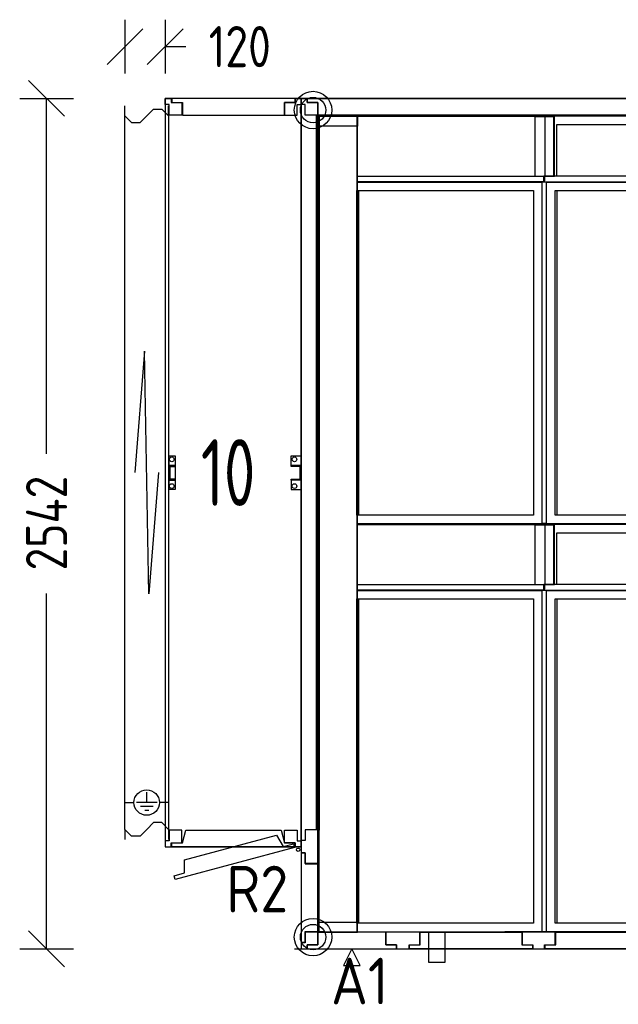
# Model space of a CAD drawing. Header units: millimetres. Extents: x -746391 to 410178, y -169697 to 100555.
# Tile 13 of 179: x 12606 to 14396, y -52561 to -49618. Entities that reach past the tile are written whole.
import ezdxf
from ezdxf.enums import TextEntityAlignment as Align

# ---------------------------------------------------------------- set-up
doc = ezdxf.new("R2010")
doc.units = ezdxf.units.MM
doc.layers.add('1', color=7, linetype='Continuous')
doc.styles.get("Standard").update_dxf_attribs({"font": 'isocpeur.ttf', "width": 0.75})

# ---------------------------------------------------------------- blocks, each defined once
blk = doc.blocks.new('NWK17B0226701181756KAMM53')
at = {"layer": '1'}
for p, q in [((5154.01, 6787.39), (4747.01, 6787.39)), ((4747.01, 6787.39), (4747.01, 4550.39)), ((5154.01, 4550.39), (5154.01, 6787.39)), ((4747.01, 4550.39), (5154.01, 4550.39))]:
    blk.add_line(p, q, dxfattribs=at)
blk = doc.blocks.new('NWK17B0226701181756EINB92')
at = {"layer": '1'}
for p, q in [((4799, 4562.39), (4809, 4600.39)), ((4809, 4600.39), (5094.01, 4600.39)), ((5094.01, 4600.39), (5104.01, 4562.39)), ((4767, 4550.39), (4767, 4562.39)), ((4767, 4562.39), (4799, 4562.39)), ((4805.18, 4511.42), (5080.47, 4585.18)), ((5080.47, 4585.18), (5099.97, 4551.06)), ((5104.01, 4562.39), (5136.01, 4562.39)), ((5136.01, 4562.39), (5136.01, 4550.39)), ((5136.01, 4550.39), (4767, 4550.39)), ((5133.98, 4547.75), (4777.56, 4452.25)), ((5099.97, 4551.06), (5130.88, 4559.34)), ((5130.88, 4559.34), (5133.98, 4547.75)), ((4805.36, 4472.12), (4805.18, 4511.42)), ((4774.45, 4463.84), (4805.36, 4472.12)), ((4777.56, 4452.25), (4774.45, 4463.84))]:
    blk.add_line(p, q, dxfattribs=at)
blk.add_circle((5145.01, 4541.39), 5, dxfattribs=at)
blk = doc.blocks.new('NWK17B0226701181756EINB93')
at = {"layer": '1'}
for p, q in [((5104.01, 4562.39), (5104.01, 4600.39)), ((5104.01, 4600.39), (5142.01, 4600.39)), ((5142.01, 4600.39), (5142.01, 4568.39)), ((5136.01, 4562.39), (5104.01, 4562.39)), ((5136.01, 4550.39), (5136.01, 4562.39)), ((5142.01, 4568.39), (5154.01, 4568.39)), ((5154.01, 4568.39), (5154.01, 4550.39)), ((5154.01, 4550.39), (5136.01, 4550.39))]:
    blk.add_line(p, q, dxfattribs=at)
blk = doc.blocks.new('NWK17B0226701181756EINB94')
at = {"layer": '1'}
for p, q in [((4797.01, 4600.39), (4759.01, 4600.39)), ((4759.01, 4600.39), (4759.01, 4568.39)), ((4797.01, 4562.39), (4797.01, 4600.39)), ((4759.01, 4568.39), (4747.01, 4568.39)), ((4747.01, 4568.39), (4747.01, 4550.39)), ((4765.01, 4550.39), (4765.01, 4562.39)), ((4765.01, 4562.39), (4797.01, 4562.39)), ((4747.01, 4550.39), (4765.01, 4550.39))]:
    blk.add_line(p, q, dxfattribs=at)
blk = doc.blocks.new('NWK17B0226701181756EINB95')
at = {"layer": '1'}
for p, q in [((5136.01, 6787.39), (4767, 6787.39)), ((4767, 6787.39), (4767, 6775.39)), ((4767, 6775.39), (4799, 6775.39)), ((4799, 6775.39), (4799, 6737.39)), ((5104.01, 6737.39), (5104.01, 6775.39)), ((5104.01, 6775.39), (5136.01, 6775.39)), ((5136.01, 6775.39), (5136.01, 6787.39)), ((4799, 6737.39), (5104.01, 6737.39))]:
    blk.add_line(p, q, dxfattribs=at)
blk = doc.blocks.new('NWK17B0226701181756EINB96')
at = {"layer": '1'}
for p, q in [((5136.01, 6775.39), (5104.01, 6775.39)), ((5104.01, 6775.39), (5104.01, 6737.39)), ((5154.01, 6787.39), (5136.01, 6787.39)), ((5136.01, 6787.39), (5136.01, 6775.39)), ((5142.01, 6737.39), (5142.01, 6769.39)), ((5142.01, 6769.39), (5154.01, 6769.39)), ((5154.01, 6769.39), (5154.01, 6787.39)), ((5104.01, 6737.39), (5142.01, 6737.39))]:
    blk.add_line(p, q, dxfattribs=at)
blk = doc.blocks.new('NWK17B0226701181756EINB97')
at = {"layer": '1'}
for p, q in [((4747.01, 6787.39), (4765.01, 6787.39)), ((4747.01, 6769.39), (4747.01, 6787.39)), ((4759.01, 6769.39), (4747.01, 6769.39)), ((4759.01, 6737.39), (4759.01, 6769.39)), ((4765.01, 6787.39), (4765.01, 6775.39)), ((4765.01, 6775.39), (4797.01, 6775.39)), ((4797.01, 6775.39), (4797.01, 6737.39)), ((4797.01, 6737.39), (4759.01, 6737.39))]:
    blk.add_line(p, q, dxfattribs=at)
blk = doc.blocks.new('NWK17B0226701181756EINB98')
at = {"layer": '1'}
for p, q in [((5124.01, 5690.39), (5124.01, 5718.39)), ((5124.01, 5718.39), (5154.01, 5718.39)), ((5154.01, 5718.39), (5154.01, 5690.39)), ((5124.01, 5690.39), (5154.01, 5690.39)), ((5124.01, 5687.39), (5124.01, 5690.39)), ((5154.01, 5690.39), (5124.01, 5690.39)), ((5151.01, 5687.39), (5124.01, 5687.39)), ((5151.01, 5649.39), (5151.01, 5687.39)), ((5154.01, 5690.39), (5154.01, 5646.39)), ((5124.01, 5646.39), (5124.01, 5649.39)), ((5124.01, 5649.39), (5151.01, 5649.39)), ((5154.01, 5646.39), (5124.01, 5646.39)), ((5154.01, 5646.39), (5124.01, 5646.39)), ((5124.01, 5646.39), (5124.01, 5618.39)), ((5154.01, 5618.39), (5154.01, 5646.39)), ((5124.01, 5618.39), (5154.01, 5618.39))]:
    blk.add_line(p, q, dxfattribs=at)
for centre in [(5134.01, 5708.39), (5134.01, 5628.39)]:
    blk.add_circle(centre, 7, dxfattribs=at)
blk = doc.blocks.new('NWK17B0226701181756EINB99')
at = {"layer": '1'}
for p, q in [((4759.01, 5718.39), (4777.01, 5718.39)), ((4759.01, 5618.39), (4759.01, 5718.39)), ((4777.01, 5718.39), (4777.01, 5618.39)), ((4777.01, 5690.39), (4759.01, 5690.39)), ((4759.01, 5690.39), (4759.01, 5646.39)), ((4762.01, 5649.39), (4762.01, 5687.39)), ((4762.01, 5687.39), (4777.01, 5687.39)), ((4777.01, 5687.39), (4777.01, 5690.39)), ((4759.01, 5646.39), (4777.01, 5646.39)), ((4777.01, 5649.39), (4762.01, 5649.39)), ((4777.01, 5646.39), (4777.01, 5649.39)), ((4777.01, 5618.39), (4759.01, 5618.39))]:
    blk.add_line(p, q, dxfattribs=at)
for centre in [(4767.01, 5708.39), (4767.01, 5628.39)]:
    blk.add_circle(centre, 7, dxfattribs=at)
blk = doc.blocks.new('NWK17B0226701181756ANB12')
at = {"layer": '1'}
for p, q in [((4627.01, 6735.39), (4627.01, 6765.39)), ((4692.01, 6735.39), (4712.01, 6755.39)), ((4712.01, 6755.39), (4737.01, 6755.39)), ((4737.01, 6755.39), (4757.01, 6735.39)), ((4757.01, 6735.39), (4757.01, 6765.39)), ((4627.01, 4602.39), (4627.01, 6735.39)), ((4627.01, 6735.39), (4647.01, 6715.39)), ((4647.01, 6715.39), (4672.01, 6715.39)), ((4672.01, 6715.39), (4692.01, 6735.39)), ((4757.01, 6735.39), (4757.01, 4602.39)), ((4685.51, 6031.5), (4657.01, 5668.89)), ((4698.51, 5306.28), (4685.51, 6031.5)), ((4727.01, 5668.89), (4698.51, 5306.28)), ((4712.01, 4622.39), (4692.01, 4602.39)), ((4737.01, 4622.39), (4712.01, 4622.39)), ((4757.01, 4602.39), (4737.01, 4622.39)), ((4647.01, 4582.39), (4627.01, 4602.39)), ((4627.01, 4602.39), (4627.01, 4572.39)), ((4692.01, 4602.39), (4672.01, 4582.39)), ((4757.01, 4602.39), (4757.01, 4572.39)), ((4672.01, 4582.39), (4647.01, 4582.39))]:
    blk.add_line(p, q, dxfattribs=at)
blk = doc.blocks.new('NWK17B0226701181756UT57')
at = {"layer": '1'}
for p, q in [((4692.01, 4682.39), (4692.01, 4713.39)), ((4627.01, 4682.39), (4654.01, 4682.39)), ((4723.01, 4682.39), (4661.01, 4682.39)), ((4757.01, 4682.39), (4730.01, 4682.39)), ((4711.01, 4670.39), (4673.01, 4670.39)), ((4698.01, 4658.39), (4686.01, 4658.39))]:
    blk.add_line(p, q, dxfattribs=at)
blk.add_circle((4692.01, 4682.39), 38, dxfattribs=at)
blk = doc.blocks.new('NWK17B0226701181756KZUB13')
at = {"layer": '1', "width": 0.88}
blk.add_text('R2', height=139.2, dxfattribs=at).set_placement((5115.21, 4493.59), align=Align.TOP_RIGHT)
blk = doc.blocks.new('NWK17B0226701181756KAMM56')
at = {"layer": '1', "width": 0.69}
blk.add_text('10', height=199.52, dxfattribs=at).set_placement((4853.84, 5569.13))
blk = doc.blocks.new('NWK17B0226701181756KAMM54')
at = {"layer": '1'}
for name in ['NWK17B0226701181756ANB12', 'NWK17B0226701181756KAMM56', 'NWK17B0226701181756UT57', 'NWK17B0226701181756KZUB13']:
    blk.add_blockref(name, (0, 0), dxfattribs=at)
blk = doc.blocks.new('NWK17B0226701181756KAMM52')
at = {"layer": '1'}
for name in ['NWK17B0226701181756KAMM53', 'NWK17B0226701181756EINB97', 'NWK17B0226701181756EINB95', 'NWK17B0226701181756EINB96', 'NWK17B0226701181756KAMM54', 'NWK17B0226701181756EINB99', 'NWK17B0226701181756EINB98', 'NWK17B0226701181756EINB94', 'NWK17B0226701181756EINB92', 'NWK17B0226701181756EINB93']:
    blk.add_blockref(name, (0, 0), dxfattribs=at)
blk = doc.blocks.new('NWK17B0226701181756KAMM73')
at = {"layer": '1'}
for p, q in [((7797.01, 6787.39), (5154.01, 6787.39)), ((5154.01, 6787.39), (5154.01, 4245.39)), ((5154.01, 4245.39), (7797.01, 4245.39))]:
    blk.add_line(p, q, dxfattribs=at)
blk = doc.blocks.new('NWK17B0226701181756EINB135')
at = {"layer": '1'}
for p, q in [((5407.35, 4295.39), (5204.01, 4295.39)), ((5204.01, 4295.39), (5204.01, 4257.39)), ((5407.35, 4257.39), (5407.35, 4295.39)), ((5204.01, 4257.39), (5172.01, 4257.39)), ((5172.01, 4257.39), (5172.01, 4245.39)), ((5172.01, 4245.39), (5439.35, 4245.39)), ((5305.68, 4245.39), (5280.68, 4195.39)), ((5330.68, 4195.39), (5305.68, 4245.39)), ((5439.35, 4257.39), (5407.35, 4257.39)), ((5439.35, 4245.39), (5439.35, 4257.39)), ((5280.68, 4195.39), (5330.68, 4195.39))]:
    blk.add_line(p, q, dxfattribs=at)
blk = doc.blocks.new('NWK17B0226701181756EINB136')
at = {"layer": '1'}
for p, q in [((5913.66, 4257.39), (5913.66, 4295.39)), ((5913.66, 4295.39), (6422.01, 4295.39)), ((6422.01, 4295.39), (6422.01, 4257.39)), ((5881.66, 4245.39), (5881.66, 4257.39)), ((5881.66, 4257.39), (5913.66, 4257.39)), ((6454.01, 4245.39), (5881.66, 4245.39)), ((6422.01, 4257.39), (6454.01, 4257.39)), ((6454.01, 4257.39), (6454.01, 4245.39))]:
    blk.add_line(p, q, dxfattribs=at)
blk = doc.blocks.new('NWK17B0226701181756EINB137')
at = {"layer": '1'}
for p, q in [((5510, 4257.39), (5510, 4295.39)), ((5510, 4295.39), (5815.01, 4295.39)), ((5815.01, 4295.39), (5815.01, 4257.39)), ((5478, 4245.39), (5478, 4257.39)), ((5478, 4257.39), (5510, 4257.39)), ((5847.01, 4245.39), (5478, 4245.39)), ((5815.01, 4257.39), (5847.01, 4257.39)), ((5847.01, 4257.39), (5847.01, 4245.39))]:
    blk.add_line(p, q, dxfattribs=at)
blk = doc.blocks.new('NWK17B0226701181756EINB143')
at = {"layer": '1'}
for p, q in [((5204.01, 4601.39), (5166.01, 4601.39)), ((5166.01, 4601.39), (5166.01, 4569.39)), ((5204.01, 4499.72), (5204.01, 4601.39)), ((5154.01, 4569.39), (5154.01, 4531.72)), ((5166.01, 4569.39), (5154.01, 4569.39)), ((5154.01, 4531.72), (5166.01, 4531.72)), ((5166.01, 4531.72), (5166.01, 4499.72)), ((5166.01, 4499.72), (5204.01, 4499.72))]:
    blk.add_line(p, q, dxfattribs=at)
blk = doc.blocks.new('NWK17B0226701181756EINB144')
at = {"layer": '1'}
for p, q in [((5154.01, 4532.39), (5154.01, 4265.05)), ((5166.01, 4532.39), (5154.01, 4532.39)), ((5166.01, 4500.39), (5166.01, 4532.39)), ((5204.01, 4500.39), (5166.01, 4500.39)), ((5204.01, 4297.05), (5204.01, 4500.39)), ((5166.01, 4265.05), (5166.01, 4297.05)), ((5166.01, 4297.05), (5204.01, 4297.05)), ((5154.01, 4265.05), (5166.01, 4265.05))]:
    blk.add_line(p, q, dxfattribs=at)
blk = doc.blocks.new('NWK17B0226701181756EINB145')
at = {"layer": '1'}
for p, q in [((5508.68, 4295.39), (5407.01, 4295.39)), ((5407.01, 4295.39), (5407.01, 4257.39)), ((5508.68, 4257.39), (5508.68, 4295.39)), ((5407.01, 4257.39), (5439.01, 4257.39)), ((5439.01, 4257.39), (5439.01, 4245.39)), ((5439.01, 4245.39), (5476.68, 4245.39)), ((5476.68, 4245.39), (5476.68, 4257.39)), ((5476.68, 4257.39), (5508.68, 4257.39))]:
    blk.add_line(p, q, dxfattribs=at)
blk = doc.blocks.new('NWK17B0226701181756EINB146')
at = {"layer": '1'}
for p, q in [((5915.68, 4295.39), (5814.01, 4295.39)), ((5814.01, 4295.39), (5814.01, 4257.39)), ((5915.68, 4257.39), (5915.68, 4295.39)), ((5814.01, 4257.39), (5846.01, 4257.39)), ((5846.01, 4257.39), (5846.01, 4245.39)), ((5846.01, 4245.39), (5883.68, 4245.39)), ((5883.68, 4245.39), (5883.68, 4257.39)), ((5883.68, 4257.39), (5915.68, 4257.39))]:
    blk.add_line(p, q, dxfattribs=at)
blk = doc.blocks.new('NWK17B0226701181756EINB149')
at = {"layer": '1'}
for p, q in [((5204.01, 4295.39), (5166.01, 4295.39)), ((5166.01, 4295.39), (5166.01, 4263.39)), ((5204.01, 4257.39), (5204.01, 4295.39)), ((5166.01, 4263.39), (5154.01, 4263.39)), ((5154.01, 4263.39), (5154.01, 4245.39)), ((5154.01, 4245.39), (5172.01, 4245.39)), ((5172.01, 4245.39), (5172.01, 4257.39)), ((5172.01, 4257.39), (5204.01, 4257.39))]:
    blk.add_line(p, q, dxfattribs=at)
blk = doc.blocks.new('NWK17B0226701181756EINB151')
at = {"layer": '1'}
for p, q in [((5172.01, 6787.39), (6456.05, 6787.39)), ((5172.01, 6775.39), (5172.01, 6787.39)), ((5204.01, 6775.39), (5172.01, 6775.39)), ((5204.01, 6737.39), (5204.01, 6775.39)), ((6456.05, 6775.39), (6424.05, 6775.39)), ((6424.05, 6775.39), (6424.05, 6737.39)), ((6456.05, 6787.39), (6456.05, 6775.39)), ((6424.05, 6737.39), (5204.01, 6737.39))]:
    blk.add_line(p, q, dxfattribs=at)
blk = doc.blocks.new('NWK17B0226701181756EINB153')
at = {"layer": '1'}
for p, q in [((5154.01, 6787.39), (5172.01, 6787.39)), ((5154.01, 6769.39), (5154.01, 6787.39)), ((5166.01, 6769.39), (5154.01, 6769.39)), ((5166.01, 6737.39), (5166.01, 6769.39)), ((5172.01, 6787.39), (5172.01, 6775.39)), ((5172.01, 6775.39), (5204.01, 6775.39)), ((5204.01, 6775.39), (5204.01, 6737.39)), ((5204.01, 6737.39), (5166.01, 6737.39))]:
    blk.add_line(p, q, dxfattribs=at)
blk = doc.blocks.new('NWK17B0226701181756EINB155')
at = {"layer": '1'}
for p, q in [((5203.83, 4296.39), (5203.83, 6736.39)), ((5204.33, 6736.39), (5203.83, 6736.39)), ((5204.33, 4296.39), (5204.33, 6736.39)), ((5204.33, 6736.39), (5205.33, 6736.39)), ((5205.33, 6736.39), (5224.29, 6736.39)), ((5224.29, 6736.39), (5224.42, 6736.39)), ((5320.01, 6736.39), (5224.42, 6736.39)), ((5320.01, 6736.39), (5320.01, 4296.39)), ((5320.01, 6736.22), (5880.12, 6736.22)), ((5320.01, 6734.22), (5880.12, 6734.22)), ((5762.67, 6736.39), (6210.7, 6736.39)), ((5762.67, 6736.22), (5762.67, 6736.39)), ((5879.42, 6732.58), (5853.25, 6732.58)), ((5853.25, 6732.58), (5853.25, 6555.22)), ((5882.95, 6732.58), (5879.42, 6732.58)), ((5880.12, 6736.22), (5880.12, 6734.22)), ((5881.54, 6732.58), (5881.08, 6733.22)), ((5881.46, 6732.69), (5881.61, 6732.69)), ((5881.99, 6733.22), (5881.54, 6732.58)), ((5882.95, 6732.58), (5881.54, 6732.58)), ((5883.41, 6733.22), (5881.99, 6733.22)), ((5882.78, 6732.58), (5883.66, 6732.58)), ((5882.78, 6732.58), (5882.78, 6555.22)), ((5882.95, 6736.22), (6439.77, 6736.22)), ((5882.95, 6736.22), (5882.95, 6734.72)), ((5882.95, 6732.58), (5883.41, 6733.22)), ((5882.95, 6732.58), (5883.41, 6733.22)), ((5882.95, 6732.58), (5883.66, 6732.58)), ((5883.41, 6733.22), (5884.82, 6733.22)), ((5909.82, 6732.58), (5883.66, 6732.58)), ((5884.37, 6732.58), (5884.82, 6733.22)), ((5885.07, 6732.58), (5884.78, 6732.58)), ((5887.12, 6736.22), (5887.19, 6736.22)), ((5887.19, 6736.22), (5906.29, 6736.22)), ((5887.19, 6736.22), (5887.19, 6734.22)), ((5887.19, 6734.22), (5906.29, 6734.22)), ((6439.77, 6736.22), (5906.29, 6736.22)), ((5906.29, 6736.22), (5906.29, 6734.22)), ((6437.76, 6734.22), (5906.29, 6734.22)), ((5909.82, 6555.22), (5909.82, 6732.58)), ((5909.82, 6732.58), (5911.24, 6732.58)), ((5911.24, 6555.22), (5911.24, 6732.58)), ((5917.6, 6708.22), (5917.6, 6554.72)), ((6437.14, 6708.22), (5917.6, 6708.22)), ((5320.01, 6554.72), (5880.12, 6554.72)), ((5881.54, 6538.22), (5320.01, 6538.22)), ((5320.01, 6536.56), (5875.19, 6536.56)), ((5853.25, 6555.22), (5879.42, 6555.22)), ((5875.19, 5516.56), (5875.19, 6536.56)), ((5887.89, 6536.56), (5875.19, 6536.56)), ((5882.78, 6555.22), (5879.42, 6555.22)), ((5880.12, 6541.22), (5880.12, 6554.72)), ((5880.12, 6554.72), (5881.54, 6554.72)), ((5880.12, 6541.22), (5881.54, 6541.22)), ((5881.54, 6541.22), (5881.54, 6555.22)), ((5881.54, 6541.22), (5881.54, 6554.72)), ((5882.95, 6541.22), (5881.54, 6541.22)), ((5881.54, 6538.22), (5881.54, 6540.22)), ((5881.54, 6538.22), (5885.78, 6538.22)), ((5882.78, 6555.22), (5883.66, 6555.22)), ((5882.95, 6555.22), (5882.95, 6554.72)), ((5882.95, 6554.72), (5882.95, 6555.22)), ((6437.14, 6554.72), (5882.95, 6554.72)), ((5882.95, 6541.22), (5882.95, 6554.72)), ((5883.66, 6555.22), (5909.82, 6555.22)), ((5884.37, 6555.22), (5884.37, 6554.72)), ((5885.78, 6538.22), (6437.14, 6538.22)), ((5887.89, 5516.56), (5887.89, 6536.56)), ((5887.89, 6536.56), (6437.14, 6536.56)), ((5887.89, 6536.56), (6437.14, 6536.56)), ((5909.82, 6555.22), (5911.24, 6555.22)), ((5320.09, 6511.56), (5849.01, 6511.56)), ((5320.09, 5541.56), (5320.09, 6511.56)), ((5326.1, 5541.56), (5326.1, 6511.56)), ((5849.01, 6511.56), (5849.01, 5541.56)), ((5914.06, 6511.56), (6437.14, 6511.56)), ((5914.06, 5541.56), (5914.06, 6511.56)), ((5920.07, 5541.56), (5920.07, 6511.56)), ((5849.01, 5541.56), (5320.09, 5541.56)), ((6437.14, 5541.56), (5914.06, 5541.56)), ((5320.01, 5516.56), (5875.19, 5516.56)), ((5320.01, 5515.56), (5880.12, 5515.56)), ((5320.01, 5513.56), (5880.12, 5513.56)), ((5879.42, 5511.91), (5853.25, 5511.91)), ((5853.25, 5511.91), (5853.25, 5334.56)), ((5887.89, 5516.56), (5875.19, 5516.56)), ((5882.95, 5511.91), (5879.42, 5511.91)), ((5880.12, 5515.56), (5880.12, 5513.56)), ((5880.95, 5512.69), (5882.13, 5512.69)), ((5881.54, 5511.91), (5881.08, 5512.56)), ((5881.99, 5512.56), (5881.54, 5511.91)), ((5882.95, 5511.91), (5881.54, 5511.91)), ((5883.41, 5512.56), (5881.99, 5512.56)), ((5882.78, 5511.91), (5883.66, 5511.91)), ((5882.78, 5511.91), (5882.78, 5334.56)), ((5882.95, 5515.56), (6437.14, 5515.56)), ((5882.95, 5515.56), (5882.95, 5514.06)), ((5882.95, 5511.91), (5883.41, 5512.56)), ((5882.95, 5511.91), (5883.41, 5512.56)), ((5882.95, 5511.91), (5883.66, 5511.91)), ((5883.41, 5512.56), (5884.82, 5512.56)), ((5909.82, 5511.91), (5883.66, 5511.91)), ((5884.37, 5511.91), (5884.82, 5512.56)), ((5885.07, 5511.91), (5884.78, 5511.91)), ((5887.12, 5515.56), (5887.19, 5515.56)), ((5887.19, 5515.56), (5906.29, 5515.56)), ((5887.19, 5515.56), (5887.19, 5513.56)), ((5887.19, 5513.56), (5906.29, 5513.56)), ((5887.89, 5516.56), (6437.14, 5516.56)), ((6437.14, 5515.56), (5906.29, 5515.56)), ((5906.29, 5515.56), (5906.29, 5513.56)), ((6437.14, 5513.56), (5906.29, 5513.56)), ((5909.82, 5334.56), (5909.82, 5511.91)), ((5909.82, 5511.91), (5911.24, 5511.91)), ((5911.24, 5334.56), (5911.24, 5511.91)), ((5917.6, 5487.56), (5917.6, 5334.06)), ((6437.14, 5487.56), (5917.6, 5487.56)), ((5320.01, 5334.06), (5880.12, 5334.06)), ((5853.25, 5334.56), (5879.42, 5334.56)), ((5882.78, 5334.56), (5879.42, 5334.56)), ((5880.12, 5320.56), (5880.12, 5334.06)), ((5880.12, 5334.06), (5881.54, 5334.06)), ((5881.54, 5320.56), (5881.54, 5334.56)), ((5881.54, 5320.56), (5881.54, 5334.06)), ((5882.78, 5334.56), (5883.66, 5334.56)), ((5882.95, 5334.56), (5882.95, 5334.06)), ((5882.95, 5334.06), (5882.95, 5334.56)), ((6437.14, 5334.06), (5882.95, 5334.06)), ((5882.95, 5320.56), (5882.95, 5334.06)), ((5883.66, 5334.56), (5909.82, 5334.56)), ((5884.37, 5334.56), (5884.37, 5334.06)), ((5909.82, 5334.56), (5911.24, 5334.56)), ((5881.54, 5317.56), (5320.01, 5317.56)), ((5320.01, 5316.56), (5875.19, 5316.56)), ((5875.19, 4296.56), (5875.19, 5316.56)), ((5887.89, 5316.56), (5875.19, 5316.56)), ((5880.12, 5320.56), (5881.54, 5320.56)), ((5882.95, 5320.56), (5881.54, 5320.56)), ((5881.54, 5317.56), (5881.54, 5319.56)), ((5881.54, 5317.56), (5885.78, 5317.56)), ((5885.78, 5317.56), (6437.14, 5317.56)), ((5887.89, 4296.56), (5887.89, 5316.56)), ((5887.89, 5316.56), (6437.14, 5316.56)), ((5887.89, 5316.56), (6437.14, 5316.56)), ((5320.09, 5291.56), (5849.01, 5291.56)), ((5320.09, 4321.56), (5320.09, 5291.56)), ((5326.1, 4321.56), (5326.1, 5291.56)), ((5849.01, 5291.56), (5849.01, 4321.56)), ((5914.06, 5291.56), (6437.14, 5291.56)), ((5914.06, 4321.56), (5914.06, 5291.56)), ((5920.07, 4321.56), (5920.07, 5291.56)), ((5849.01, 4321.56), (5320.09, 4321.56)), ((6437.14, 4321.56), (5914.06, 4321.56)), ((5204.33, 4296.39), (5203.83, 4296.39)), ((5205.33, 4296.39), (5204.33, 4296.39)), ((5224.29, 4296.39), (5205.33, 4296.39)), ((5224.42, 4296.39), (5224.29, 4296.39)), ((5224.42, 4296.39), (5320.01, 4296.39)), ((5320.01, 4296.56), (5875.19, 4296.56)), ((5762.67, 4296.56), (5762.67, 4296.39)), ((6210.7, 4296.39), (5762.67, 4296.39)), ((5887.89, 4296.56), (5875.19, 4296.56)), ((5887.89, 4296.56), (6439.77, 4296.56))]:
    blk.add_line(p, q, dxfattribs=at)
for centre, radius, start, end in [((5885.06, 6737.35), 5.73, 217.13, 226.07), ((5878.02, 6737.35), 5.73, 313.93, 322.87), ((5881.53, 6540.3), 0.08, 271.66, 309.85), ((5885.06, 5516.68), 5.73, 217.13, 226.07), ((5878.02, 5516.68), 5.73, 313.93, 322.87), ((5881.53, 5319.64), 0.08, 271.66, 309.85)]:
    blk.add_arc(centre, radius, start, end, dxfattribs=at)
blk = doc.blocks.new('NWK17B0226701181756EINB157')
at = {"layer": '1'}
for p, q in [((5535.01, 4295.39), (5535.01, 4205.39)), ((5585.01, 4295.39), (5535.01, 4295.39)), ((5585.01, 4205.39), (5585.01, 4295.39)), ((5535.01, 4205.39), (5585.01, 4205.39))]:
    blk.add_line(p, q, dxfattribs=at)
blk = doc.blocks.new('NWK17B0226701181756EINB158')
at = {"layer": '1'}
for p, q in [((5207.01, 6704.39), (5207.01, 6734.39)), ((5207.01, 6734.39), (5322.01, 6734.39)), ((5322.01, 6734.39), (5322.01, 6704.39)), ((5322.01, 6704.39), (5207.01, 6704.39)), ((5207.01, 6704.39), (5207.01, 4325.39)), ((5322.01, 4325.39), (5322.01, 6704.39)), ((5207.01, 4325.39), (5322.01, 4325.39)), ((5207.01, 4325.39), (5207.01, 4295.39)), ((5322.01, 4295.39), (5322.01, 4325.39)), ((5207.01, 4295.39), (5322.01, 4295.39))]:
    blk.add_line(p, q, dxfattribs=at)
blk = doc.blocks.new('NWK17B0226701181756UT77')
at = {"layer": '1'}
for p, q in [((5200.01, 6735.39), (5200.01, 4600.39)), ((5208.01, 6735.39), (5208.01, 4600.39))]:
    blk.add_line(p, q, dxfattribs=at)
blk = doc.blocks.new('NWK17B0226701181756UT78')
at = {"layer": '1'}
for p, q in [((5200.01, 4600.39), (5200.01, 6735.39)), ((5208.01, 4600.39), (5208.01, 6735.39))]:
    blk.add_line(p, q, dxfattribs=at)
blk = doc.blocks.new('NWK17B0226701181756ANB14')
at = {"layer": '1'}
for p, q in [((5134.01, 6787.39), (5164.01, 6787.39)), ((5134.01, 4245.39), (5164.01, 4245.39))]:
    blk.add_line(p, q, dxfattribs=at)
blk = doc.blocks.new('NWK17B0226701181756KZUB18')
at = {"layer": '1', "width": 0.88}
blk.add_text('A1', height=139.2, dxfattribs=at).set_placement((5329.21, 4218.59), align=Align.TOP_CENTER)
blk = doc.blocks.new('NWK17B0226701181756UT81')
at = {"layer": '1'}
for radius in [56, 38]:
    blk.add_circle((5189.51, 4280.39), radius, dxfattribs=at)
blk = doc.blocks.new('NWK17B0226701181756UT82')
at = {"layer": '1'}
for radius in [56, 38]:
    blk.add_circle((5189.51, 6752.39), radius, dxfattribs=at)
blk = doc.blocks.new('NWK17B0226701181756KAMM74')
at = {"layer": '1'}
for name in ['NWK17B0226701181756UT82', 'NWK17B0226701181756ANB14', 'NWK17B0226701181756UT77', 'NWK17B0226701181756UT78', 'NWK17B0226701181756EINB155', 'NWK17B0226701181756EINB158', 'NWK17B0226701181756UT81', 'NWK17B0226701181756EINB157', 'NWK17B0226701181756KZUB18']:
    blk.add_blockref(name, (0, 0), dxfattribs=at)
blk = doc.blocks.new('NWK17B0226701181756KAMM72')
at = {"layer": '1'}
for name in ['NWK17B0226701181756KAMM74', 'NWK17B0226701181756KAMM73', 'NWK17B0226701181756EINB153', 'NWK17B0226701181756EINB151', 'NWK17B0226701181756EINB143', 'NWK17B0226701181756EINB144', 'NWK17B0226701181756EINB149', 'NWK17B0226701181756EINB135', 'NWK17B0226701181756EINB145', 'NWK17B0226701181756EINB137', 'NWK17B0226701181756EINB146', 'NWK17B0226701181756EINB136']:
    blk.add_blockref(name, (0, 0), dxfattribs=at)
blk = doc.blocks.new('NWK17B0226701181756MASS19')
at = {"layer": '1'}
for p, q in [((4338.91, 6841.01), (4446.14, 6733.77)), ((4312.1, 6787.39), (4472.95, 6787.39)), ((4392.53, 5725.19), (4392.53, 6787.39)), ((4392.53, 4245.39), (4392.53, 5307.58)), ((4338.91, 4299.01), (4446.14, 4191.77)), ((4312.1, 4245.39), (4472.95, 4245.39))]:
    blk.add_line(p, q, dxfattribs=at)
at = {"layer": '1', "width": 0.81}
blk.add_text('2542', height=122.96, rotation=90, dxfattribs=at).set_placement((4454.01, 5376.03))
blk = doc.blocks.new('NWK17B0226701181756MKETT11')
at = {"layer": '1'}
blk.add_blockref('NWK17B0226701181756MASS19', (0, 0), dxfattribs=at)
blk = doc.blocks.new('NWK17B0226701181756MGRP06')
at = {"layer": '1'}
blk.add_blockref('NWK17B0226701181756MKETT11', (0, 0), dxfattribs=at)
blk = doc.blocks.new('NWK17B0226701181756MASS21')
at = {"layer": '1'}
for p, q in [((4627.01, 7022.49), (4627.01, 6861.63)), ((4747.01, 7022.49), (4747.01, 6861.63)), ((4573.39, 6888.44), (4680.62, 6995.68)), ((4693.39, 6888.44), (4800.62, 6995.68)), ((4747.01, 6942.06), (4808.87, 6942.06))]:
    blk.add_line(p, q, dxfattribs=at)
at = {"layer": '1', "width": 0.81}
blk.add_text('120', height=122.96, dxfattribs=at).set_placement((4877.32, 6880.58))
blk = doc.blocks.new('NWK17B0226701181756MKETT13')
at = {"layer": '1'}
blk.add_blockref('NWK17B0226701181756MASS21', (0, 0), dxfattribs=at)
blk = doc.blocks.new('NWK17B0226701181756MGRP08')
at = {"layer": '1'}
blk.add_blockref('NWK17B0226701181756MKETT13', (0, 0), dxfattribs=at)
blk = doc.blocks.new('NWK17B0226701181756ANS02')
at = {"layer": '1'}
for name in ['NWK17B0226701181756MGRP08', 'NWK17B0226701181756MGRP06', 'NWK17B0226701181756KAMM72', 'NWK17B0226701181756KAMM52']:
    blk.add_blockref(name, (0, 0), dxfattribs=at)

msp = doc.modelspace()

# ---------------------------------------------------------------- block references
at = {"layer": '1'}
msp.add_blockref('NWK17B0226701181756ANS02', (8293.9, -56640.1), dxfattribs=at)

doc.saveas('drawing.dxf')
